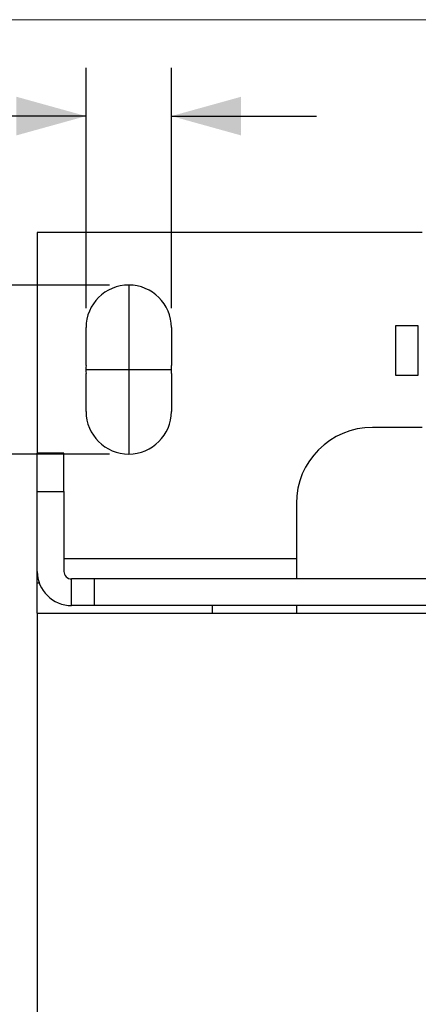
# Model space of a CAD drawing. Header units: inches. Extents: x 0 to 17, y 0 to 11.
# Tile 14 of 26: x 1.7 to 2.7, y 8.5 to 11. Entities that reach past the tile are written whole.
import ezdxf

# ---------------------------------------------------------------- set-up
doc = ezdxf.new("R2010")
doc.units = ezdxf.units.IN
doc.header["$MEASUREMENT"] = 0
doc.linetypes.add('SLD-Center', pattern=[0.75, 0.6, -0.05, 0.05, -0.05])
doc.linetypes.add('SLD-Solid', pattern=[0])
doc.layers.add('CENTER', color=40, linetype='SLD-Center')
doc.layers.add('SLD-DEFPOINTS', color=7, linetype='Continuous')
doc.layers.add('DIMENSIONS', color=140, linetype='SLD-Solid', lineweight=25)
doc.styles.add('SLDTEXTSTYLE0', font='GOTHIC.TTF', dxfattribs={"width": 0.913})
doc.dimstyles.new('SLDDIMSTYLE2', dxfattribs={"dimtxt": 0.15, "dimasz": 0.18, "dimexe": 0, "dimexo": 0.0625, "dimgap": 0.0375, "dimtad": 0, "dimtih": 1, "dimtoh": 1, "dimrnd": 1e-09, "dimdsep": 46, "dimtxsty": 'SLDTEXTSTYLE0', "dimsah": 1, "dimcen": 0.09, "dimadec": 0, "dimazin": 2, "dimtfac": 1, "dimtofl": 0, "dimtmove": 0, "dimatfit": 3, "dimfxl": 0, "dimfrac": 2, "dimtolj": 1, "dimtzin": 12, "dimarcsym": 0})
doc.dimstyles.new('SLDDIMSTYLE3', dxfattribs={"dimtxt": 0.15, "dimasz": 0.18, "dimexe": 0, "dimexo": 0.0625, "dimgap": 0.0375, "dimtad": 0, "dimtih": 1, "dimtoh": 1, "dimrnd": 1e-09, "dimdsep": 46, "dimtxsty": 'SLDTEXTSTYLE0', "dimsah": 1, "dimcen": 0.09, "dimadec": 0, "dimazin": 2, "dimtfac": 1, "dimtmove": 0, "dimatfit": 0, "dimfxl": 0, "dimfrac": 2, "dimtolj": 1, "dimtzin": 12, "dimarcsym": 0})

# ---------------------------------------------------------------- blocks, each defined once
blk = doc.blocks.new('Block2')
at = {"color": 7, "linetype": 'SLD-Solid', "lineweight": 18}
blk.add_line((17, 11), (0, 11), dxfattribs=at)
blk = doc.blocks.new('_D_3')
at = {"layer": 'DIMENSIONS'}
for p, q in [((1.9349, 10.3141), (1.3822, 10.3141)), ((1.5072, 10.3141), (1.5072, 9.8771)), ((1.9349, 9.8771), (1.3822, 9.8771)), ((1.5072, 9.5049), (1.5072, 9.8771)), ((0.6313, 9.5038), (0.5856, 9.5038)), ((0.5856, 9.5038), (0.5856, 9.2657)), ((1.0192, 9.5038), (1.0649, 9.5038)), ((1.0649, 9.5038), (1.0649, 9.2657)), ((1.2572, 9.5049), (1.5072, 9.5049)), ((0.5856, 9.2657), (0.6313, 9.2657)), ((1.0649, 9.2657), (1.0192, 9.2657))]:
    blk.add_line(p, q, dxfattribs=at)
for points in [[(1.5072, 10.3141), (1.4572, 10.1341), (1.5572, 10.1341)], [(1.5072, 9.8771), (1.5572, 10.0571), (1.4572, 10.0571)]]:
    blk.add_solid(points, dxfattribs=at)
at = {"layer": 'DIMENSIONS', "char_height": 0.15, "attachment_point": 1, "style": 'SLDTEXTSTYLE0'}
for s, insert in [('0.44', (0.6313, 9.7259)), ('11.1', (0.6313, 9.4573))]:
    blk.add_mtext(s, dxfattribs=dict(at, insert=insert))
blk = doc.blocks.new('_D_6')
at = {"layer": 'DIMENSIONS'}
for p, q in [((1.8747, 10.2539), (1.8747, 10.8758)), ((2.0952, 10.2539), (2.0952, 10.8758)), ((1.0479, 10.7497), (1.0022, 10.7497)), ((1.0022, 10.7497), (1.0022, 10.5116)), ((1.325, 10.7497), (1.3707, 10.7497)), ((1.3707, 10.7497), (1.3707, 10.5116)), ((1.8747, 10.7508), (1.5022, 10.7508)), ((2.0952, 10.7508), (2.4702, 10.7508)), ((1.0022, 10.5116), (1.0479, 10.5116)), ((1.3707, 10.5116), (1.325, 10.5116))]:
    blk.add_line(p, q, dxfattribs=at)
for points in [[(1.8747, 10.7508), (1.6947, 10.8008), (1.6947, 10.7008)], [(2.0952, 10.7508), (2.2752, 10.7008), (2.2752, 10.8008)]]:
    blk.add_solid(points, dxfattribs=at)
at = {"layer": 'DIMENSIONS', "char_height": 0.15, "attachment_point": 1, "style": 'SLDTEXTSTYLE0'}
for s, insert in [('0.22', (0.9925, 10.9718)), ('5.6', (1.0479, 10.7032))]:
    blk.add_mtext(s, dxfattribs=dict(at, insert=insert))

msp = doc.modelspace()

# ---------------------------------------------------------------- linework, layer by layer
for p, q in [((2.7428, 10.4499), (1.7487, 10.4499)), ((1.7487, 10.4499), (1.7487, 9.879)), ((2.7329, 10.2088), (2.6739, 10.2088)), ((2.6739, 10.2088), (2.6739, 10.0808)), ((2.7329, 10.0808), (2.7329, 10.2088)), ((1.8747, 10.1061), (1.8747, 10.2039)), ((2.0952, 10.2039), (2.0952, 10.1061)), ((1.8747, 9.9873), (1.8747, 10.0851)), ((2.0952, 10.0851), (2.0952, 9.9873)), ((2.6739, 10.0808), (2.7329, 10.0808)), ((2.7428, 9.946), (2.6148, 9.946)), ((1.8176, 9.879), (1.7487, 9.879)), ((1.7487, 9.7806), (1.7487, 9.879)), ((1.8176, 9.7806), (1.8176, 9.879)), ((1.7487, 9.7806), (1.8176, 9.7806)), ((1.7487, 9.5739), (1.7487, 9.7806)), ((1.8176, 9.7806), (1.8176, 9.5739)), ((2.418, 9.7491), (2.418, 9.5542)), ((1.8176, 9.6069), (2.418, 9.6069)), ((1.7487, 9.5444), (1.7487, 9.5739)), ((1.8373, 9.4853), (1.8373, 9.5542)), ((1.8963, 9.5542), (1.8373, 9.5542)), ((1.8963, 9.4853), (1.8963, 9.5542)), ((2.7997, 9.5542), (1.8963, 9.5542)), ((1.7487, 9.5444), (1.7538, 9.5444)), ((1.7487, 9.4657), (1.7487, 9.5444)), ((1.8963, 9.4853), (1.8373, 9.4853)), ((2.7997, 9.4853), (1.8963, 9.4853)), ((2.2015, 9.4657), (2.2015, 9.4853)), ((2.418, 9.4853), (2.418, 9.4657)), ((1.7487, 9.4657), (1.7487, 7.8909)), ((1.7487, 9.4657), (2.92, 9.4657))]:
    msp.add_line(p, q)
for centre, radius, start, end in [((1.9849, 10.2039), 0.1102, 0, 180), ((1.9849, 10.0956), 0.1107, 174.5532, 185.4468), ((1.9849, 10.0956), 0.1107, 354.5532, 5.4468), ((1.9849, 9.9873), 0.1102, 180, 0), ((2.6148, 9.7491), 0.1969, 90, 180), ((1.8373, 9.5739), 0.0886, 180, 270), ((1.8373, 9.5739), 0.0197, 180, 270)]:
    msp.add_arc(centre, radius, start, end)
at = {"layer": 'CENTER'}
for p, q in [((1.9849, 10.3141), (1.9849, 9.8771)), ((1.8742, 10.0956), (2.0957, 10.0956))]:
    msp.add_line(p, q, dxfattribs=at)

# ---------------------------------------------------------------- block references
at = {"layer": 'SLD-DEFPOINTS'}
msp.add_blockref('Block2', (0, 0), dxfattribs=at)

# ---------------------------------------------------------------- dimensions: what is measured, and where the dimension line sits
at = {"layer": 'DIMENSIONS'}
dim = msp.add_linear_dim(base=(2.0952, 10.7508), p1=(1.8747, 10.2039), p2=(2.0952, 10.2039), dimstyle='SLDDIMSTYLE3', dxfattribs=at)
dim.commit()
dim.dimension.update_dxf_attribs({"geometry": '_D_6', "text_midpoint": (1.1865, 10.7508), "dimtype": 160})
dim = msp.add_linear_dim(base=(1.5072, 9.8771), p1=(1.9849, 10.3141), p2=(1.9849, 9.8771), angle=90, dimstyle='SLDDIMSTYLE2', dxfattribs=at)
dim.commit()
dim.dimension.update_dxf_attribs({"geometry": '_D_3', "text_midpoint": (1.5072, 9.5049), "dimtype": 160})

doc.saveas('drawing.dxf')
